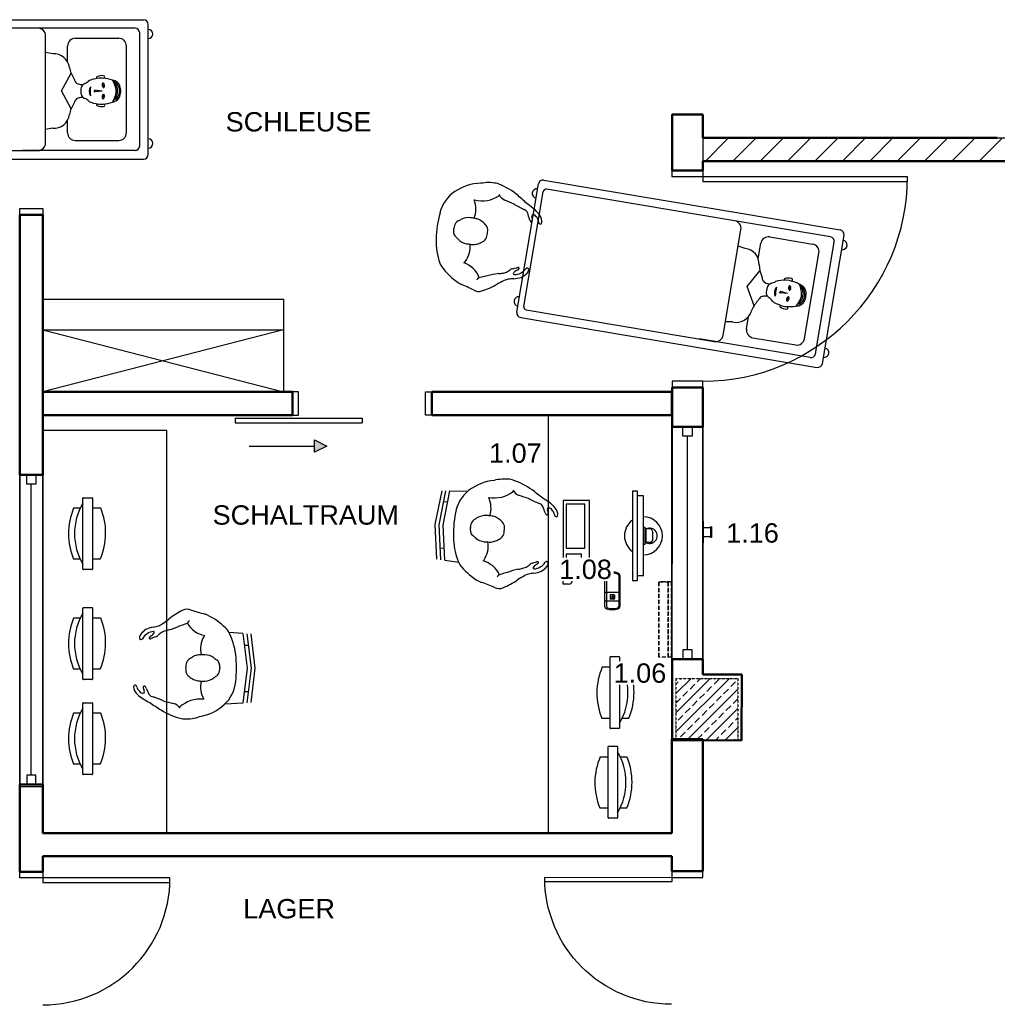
# Model space of a CAD drawing. Header units: centimetres. Extents: x 668 to 2370, y 1361 to 3010.
# Tile 3 of 5: x 1134 to 1765, y 1809 to 2445. Entities that reach past the tile are written whole.
import ezdxf

# ---------------------------------------------------------------- set-up
doc = ezdxf.new("R2010")
doc.units = ezdxf.units.CM
doc.header["$LTSCALE"] = 0.4
for name, pattern in [('DASHED2', [9.525, 6.35, -3.175]), ('GETRENNT', [1.25, 0.5, -0.25, 0, -0.25, 0, -0.25]), ('HIDDEN', [9.525, 6.35, -3.175])]:
    doc.linetypes.add(name, pattern=pattern)
doc.layers.add('-INFO-', color=8, linetype='Continuous', plot=False)
for name, color, linetype, lineweight in [('A_Doors', 8, 'Continuous', 25), ('A_Walls', 7, 'Continuous', 50), ('A_Windows', 8, 'Continuous', 25)]:
    doc.layers.add(name, color=color, linetype=linetype, lineweight=lineweight)
for name, color, linetype in [('L00_WALLS', 10, 'Continuous'), ('L10_FLOOR_MOUNTED', 6, 'Continuous'), ('L12_WALL_MOUNTED', 30, 'Continuous'), ('L13_ADD_EQUIPMENT', 5, 'Continuous'), ('L22_WALL_CONTOUR', 30, 'HIDDEN'), ('L90_TEXT_POSITION', 7, 'Continuous'), ('L90_TEXT_PROJECT', 7, 'Continuous')]:
    doc.layers.add(name, color=color, linetype=linetype)
doc.styles.add('ARIAL', font='arial.ttf')

# ---------------------------------------------------------------- blocks, each defined once
blk = doc.blocks.new('*X209')
at = {"color": 0}
for p, q in [((1182.83, 1607.09), (1197.83, 1622.09)), ((1200.51, 1607.09), (1215.51, 1622.09)), ((1218.18, 1607.09), (1233.18, 1622.09)), ((1235.86, 1607.09), (1250.86, 1622.09)), ((1253.54, 1607.09), (1268.54, 1622.09)), ((1271.22, 1607.09), (1286.22, 1622.09)), ((1288.89, 1607.09), (1303.89, 1622.09)), ((1306.57, 1607.09), (1321.57, 1622.09)), ((1324.25, 1607.09), (1339.25, 1622.09)), ((1341.93, 1607.09), (1356.93, 1622.09)), ((1359.61, 1607.09), (1374.61, 1622.09)), ((1377.28, 1607.09), (1392.28, 1622.09)), ((1394.96, 1607.09), (1409.96, 1622.09)), ((1412.64, 1607.09), (1427.64, 1622.09)), ((1430.32, 1607.09), (1445.32, 1622.09)), ((1447.99, 1607.09), (1462.99, 1622.09)), ((1465.67, 1607.09), (1480.67, 1622.09)), ((1483.35, 1607.09), (1498.35, 1622.09)), ((1501.03, 1607.09), (1516.03, 1622.09)), ((1518.7, 1607.09), (1533.7, 1622.09)), ((1536.38, 1607.09), (1551.38, 1622.09)), ((1554.06, 1607.09), (1569.06, 1622.09)), ((1571.74, 1607.09), (1586.74, 1622.09)), ((1589.42, 1607.09), (1604.42, 1622.09)), ((1607.09, 1607.09), (1622.09, 1622.09)), ((1624.77, 1607.09), (1639.77, 1622.09)), ((1642.45, 1607.09), (1657.45, 1622.09)), ((1660.13, 1607.09), (1675.13, 1622.09)), ((1677.8, 1607.09), (1692.8, 1622.09)), ((1695.48, 1607.09), (1710.48, 1622.09)), ((1713.16, 1607.09), (1728.16, 1622.09)), ((1730.84, 1607.09), (1745.84, 1622.09)), ((1748.51, 1607.09), (1763.51, 1622.09)), ((1766.19, 1607.09), (1778.74, 1619.64))]:
    blk.add_line(p, q, dxfattribs=at)
blk = doc.blocks.new('*X207')
at = {"color": 0}
for p, q in [((6515.2, 2419.29), (6549.79, 2453.87)), ((6515.2, 2431.66), (6537.41, 2453.87)), ((6515.2, 2444.04), (6525.04, 2453.87)), ((6515.2, 2450.22), (6516.65, 2451.67)), ((6518.2, 2453.22), (6518.85, 2453.87)), ((6524.39, 2447.03), (6527.48, 2450.12)), ((6529.03, 2451.67), (6531.23, 2453.87)), ((6535.21, 2445.48), (6538.31, 2448.58)), ((6539.85, 2450.12), (6542.95, 2453.22)), ((6550.68, 2448.58), (6553.78, 2451.67)), ((6519.75, 2442.39), (6522.84, 2445.48)), ((6522.16, 2413.87), (6555.2, 2446.91)), ((6530.57, 2440.84), (6533.67, 2443.94)), ((6541.4, 2439.3), (6544.49, 2442.39)), ((6546.04, 2443.94), (6549.13, 2447.03)), ((6515.2, 2437.85), (6518.2, 2440.84)), ((6525.93, 2436.2), (6529.03, 2439.3)), ((6536.76, 2434.66), (6539.85, 2437.75)), ((6547.59, 2433.11), (6550.68, 2436.2)), ((6552.23, 2437.75), (6555.2, 2440.73)), ((6516.65, 2426.92), (6519.75, 2430.02)), ((6521.29, 2431.56), (6524.39, 2434.66)), ((6532.12, 2430.02), (6535.21, 2433.11)), ((6534.54, 2413.87), (6555.2, 2434.54)), ((6542.95, 2428.47), (6546.04, 2431.56)), ((6522.84, 2420.74), (6525.93, 2423.83)), ((6527.48, 2425.38), (6530.57, 2428.47)), ((6538.31, 2423.83), (6541.4, 2426.92)), ((6549.13, 2422.28), (6552.23, 2425.38)), ((6553.78, 2426.92), (6555.2, 2428.35)), ((6518.2, 2416.1), (6521.29, 2419.19)), ((6529.03, 2414.55), (6532.12, 2417.64)), ((6533.67, 2419.19), (6536.76, 2422.28)), ((6544.49, 2417.64), (6547.59, 2420.74)), ((6546.91, 2413.87), (6555.2, 2422.16)), ((6515.98, 2413.87), (6516.65, 2414.55)), ((6540.72, 2413.87), (6542.95, 2416.1)), ((6553.1, 2413.87), (6553.78, 2414.55))]:
    blk.add_line(p, q, dxfattribs=at)
blk = doc.blocks.new('IMW1013438C-250626073612-0117')
at = {"layer": 'L12_WALL_MOUNTED'}
for points in [[(0, 0), (14, 0), (14, -0.18), (0, -0.18)], [(4.02, -0.18), (9.97, -0.18), (9.97, -5.08), (4.02, -5.08)]]:
    blk.add_lwpolyline(points, close=True, dxfattribs=at)
blk.add_lwpolyline([(3.71, -5.08), (10.29, -5.08, -1), (10.29, -5.49), (3.71, -5.49, -1), (3.71, -5.08, -1.387426)], format="xyb", dxfattribs=at)
at = {"layer": 'L90_TEXT_POSITION', "style": 'ARIAL', "flags": 1}
for tag, p in [('POSITION-1', (-0.01, -15.01)), ('INDEX-1', (-0.01, -22.01))]:
    blk.add_attdef(tag, p, '', height=5, dxfattribs=at)
blk = doc.blocks.new('EH414KHC-110929093546-0015')
at = {"layer": 'L13_ADD_EQUIPMENT'}
for p, q in [((197, 45), (3, 45)), ((0, 42), (0, -42)), ((8.5, 39.5), (81.21, 39.5)), ((194.24, 39.5), (71.21, 39.5)), ((200, 42), (200, -42)), ((5.5, 36.5), (5.5, -36.5)), ((47.04, 33), (19.04, 33)), ((66.21, 34.5), (66.21, -34.5)), ((196.24, 37.5), (196.24, -37.5)), ((14.04, 28), (14.04, -28)), ((52.04, 28), (52.04, 19.85)), ((61.66, 25.11), (66.21, 25.85)), ((20.71, 6.74), (19.39, 4.66)), ((21.65, 7.04), (20.45, 4.6)), ((49.75, 12.54), (56.06, 1.02)), ((17.73, 1.51), (17.73, 0.75)), ((18.59, 2.5), (18.55, -0.3)), ((19.39, 4.66), (18.59, 2.5)), ((20.45, 4.6), (19.73, 2.52)), ((19.73, 2.52), (19.81, -0.3)), ((20.59, 1.51), (20.59, 0.75)), ((29.68, 1.08), (34.46, 1.56)), ((29.68, 1.08), (34.46, 0.6)), ((34.67, 1.42), (34.76, 1.14)), ((34.67, 0.74), (34.76, 1.02)), ((43.44, 0.75), (43.44, 1.51)), ((56.06, 1.02), (49.75, -10.43)), ((18.55, -0.3), (19.35, -2.5)), ((19.35, -2.5), (21.11, -4.98)), ((19.81, -0.3), (20.39, -2.38)), ((20.39, -2.38), (22.05, -5.26)), ((52.04, -17.74), (52.04, -28)), ((61.51, -23.01), (66.21, -23.71)), ((47.04, -33), (19.04, -33)), ((8.5, -39.5), (71.21, -39.5)), ((71.21, -39.5), (194.24, -39.5)), ((197, -45), (3, -45))]:
    blk.add_line(p, q, dxfattribs=at)
for points in [[(28.75, 3.17, 0.172878), (29, 3.22, 0.104528), (29.33, 3.5, 0.065681), (29.55, 3.9, 0.051824), (29.71, 4.46, 0.051824), (29.75, 5.04, 0.065681), (29.68, 5.5, 0.104528), (29.47, 5.87, 0.172878), (29.24, 6, 0.172878), (28.98, 5.96, 0.104528), (28.66, 5.68, 0.065681), (28.44, 5.27, 0.051824), (28.28, 4.71, 0.051824), (28.24, 4.13, 0.065681), (28.31, 3.68, 0.104528), (28.52, 3.3, 0.172878)], [(29.22, -4.1, 0.172868), (29.45, -3.97, 0.104529), (29.66, -3.6, 0.065685), (29.73, -3.14, 0.051828), (29.69, -2.56, 0.051828), (29.53, -2, 0.065685), (29.3, -1.6, 0.104529), (28.98, -1.31, 0.172868), (28.72, -1.27, 0.172868), (28.5, -1.4, 0.104529), (28.29, -1.77, 0.065685), (28.21, -2.23, 0.051828), (28.26, -2.81, 0.051828), (28.42, -3.37, 0.065685), (28.64, -3.77, 0.104529), (28.96, -4.06, 0.172868)]]:
    blk.add_lwpolyline(points, format="xyb", close=True, dxfattribs=at)
for centre, radius in [((28.99, 4.59), 0.322), ((28.97, -2.68), 0.306)]:
    blk.add_circle(centre, radius, dxfattribs=at)
for centre, radius, start, end in [((3, 42), 3, 90, 180), ((197, 42), 3, 0, 90), ((8.5, 36.5), 3, 90, 180), ((71.21, 34.5), 5, 90, 180), ((194.24, 37.5), 2, 0, 90), ((0, 34.91), 3, 90, 270), ((19.04, 28), 5, 90, 180), ((47.04, 28), 5, 0, 90), ((200, 34.91), 3, 270, 90), ((60.91, 15.04), 10.1, 85.74472, 173.27466), ((29.08, 20.94), 22.31, 327.99315, 347.80304), ((23.13, 3.01), 5, 111.2402, 149.65232), ((38.37, -1.07), 17.97, 148.68795, 171.74796), ((32.15, -20.22), 29.92, 107.77971, 111.2402), ((32.15, -20.22), 29.93, 95.37097, 107.74654), ((28.74, 10.3), 0.801, 88.816, 265.1106), ((29.59, 2.84), 8.3, 65.30073, 95.79251), ((29.82, 4.6), 5, 86.8694, 95.37097), ((28.54, -18.72), 28.36, 72.62969, 86.8694), ((32.85, 9.93), 0.5, 19.69786, 65.30073), ((32.64, 9.86), 0.727, 306.38611, 19.69786), ((35.82, 4.52), 4, 48.09325, 72.62969), ((44.91, 14.66), 9.62, 228.09325, 246.04936), ((44.43, 8.49), 3, 284.74115, 334.95849), ((-21.26, 39.18), 75.5, 334.95849, 336.53405), ((25.6, 1.56), 7.87, 149.65232, 180.35228), ((25.6, 0.7), 7.87, 179.64717, 210.62285), ((38.37, 3.32), 17.97, 188.25204, 211.31205), ((34.48, 1.36), 0.2, 17.832, 95.73844), ((34.48, 0.8), 0.2, 264.26156, 342.168), ((34.57, 1.08), 0.2, 342.168, 17.832), ((32.92, 1.14), 5.24, 327.47573, 34.48247), ((20.35, 0.92), 17.19, 351.28884, 10.66996), ((39.38, 2.21), 4, 14.03875, 66.04936), ((41.05, 21.33), 16.27, 273.91918, 284.74115), ((37.31, 0.56), 6.14, 342.80614, 1.71435), ((37.31, 1.69), 6.14, 358.28578, 14.03875), ((23.13, -0.76), 5, 210.62285, 248.78464), ((32.15, 22.48), 29.93, 248.78464, 252.24806), ((32.15, 22.48), 29.92, 252.22033, 264.76003), ((28.54, 20.98), 28.36, 273.27192, 287.8042), ((35.99, -2.21), 4, 287.8042, 310.91989), ((44.91, -12.5), 9.62, 114.09607, 130.91989), ((39.35, -0.07), 4, 294.09607, 342.80614), ((41.05, -19.21), 16.27, 75.2593, 86.2824), ((44.43, -6.38), 3, 25.04155, 75.2593), ((-21.26, -37.06), 75.5, 23.46585, 25.04155), ((28.74, -8.04), 0.801, 94.8894, 271.184), ((29.59, -0.58), 8.3, 264.20749, 294.69927), ((29.88, -2.34), 5, 264.76003, 273.27192), ((32.85, -7.67), 0.5, 294.69927, 340.30214), ((32.64, -7.59), 0.727, 340.30214, 52.62057), ((29.08, -18.82), 22.31, 12.19676, 32.00665), ((60.91, -12.93), 10.1, 186.72746, 273.40128), ((19.04, -28), 5, 180, 270), ((47.04, -28), 5, 270, 0), ((0, -35.75), 3, 90, 270), ((8.5, -36.5), 3, 180, 270), ((71.21, -34.5), 5, 180, 270), ((194.24, -37.5), 2, 270, 0), ((200, -35.75), 3, 270, 90), ((3, -42), 3, 180, 270), ((197, -42), 3, 270, 0)]:
    blk.add_arc(centre, radius, start, end, dxfattribs=at)
blk = doc.blocks.new('EH414KHC-110929093546-0002')
at = {"layer": 'L13_ADD_EQUIPMENT'}
blk.add_line((-1.22, 10.64), (-1.66, 10.64), dxfattribs=at)
for centre, radius, start, end in [((7.71, 41.26), 34.7, 139.45474, 155.23238), ((-12.89, 58.58), 7.79, 103.40429, 137.75202), ((-12.89, 59.75), 4.46, 101.52537, 132.45898), ((-13.86, 64.43), 1.92, 67.71196, 115.87964), ((-13.86, 65.56), 1.45, 273.18318, 321.0394), ((-13.51, 65.28), 1, 321.0394, 67.71196), ((65.63, -125.26), 200.09, 113.58086, 114.82409), ((-16.85, 60.24), 1, 159.99239, 301.73354), ((-12.94, 58.82), 5.16, 125.04411, 159.99239), ((-14.13, 55.85), 4.16, 82.96629, 121.73354), ((-15.71, 60.79), 2.96, 295.73222, 328.94071), ((-13.66, 59.45), 0.53, 338.83038, 85.3286), ((19.34, 61.36), 2.46, 174.40642, 181.28852), ((17.88, 61.32), 1, 181.28852, 241.61793), ((17.89, 61.5), 1, 90.26492, 174.40642), ((13.03, 52.35), 9.2, 7.18717, 61.61793), ((17.9, 58.67), 3.83, 50.35039, 90.26492), ((12.72, 51.56), 12.62, 33.04073, 52.85875), ((-0.45, 47.43), 26.18, 13.89385, 24.86147), ((560.45, -335.11), 702.96, 146.21444, 146.92156), ((-228.25, 129.56), 221.46, 338.05422, 339.96087), ((-16.53, 53.12), 3.72, 119.92029, 171.3089), ((17.85, 55.64), 0.5, 79.12015, 182.83563), ((19.15, 55.71), 1.81, 182.83563, 208.0549), ((-16.75, 40.61), 37.15, 17.92338, 22.5597), ((17.66, 54.66), 1.5, 25.23983, 79.12015), ((22.8, 53.88), 4.59, 203.6614, 231.73054), ((25.52, 59.23), 7.6, 211.15602, 233.28507), ((21.48, 53.62), 0.694, 224.26954, 349.66837), ((48.07, 57.34), 23.4, 188.89637, 197.84155), ((7.88, 25.57), 43.1, 147.76804, 166.95579), ((189.35, -8.87), 219.37, 165.2977, 166.97646), ((-5.88, 29.41), 33.22, 36.28629, 38.92675), ((12.83, 43.15), 10, 18.51037, 36.28629), ((-7.15, 36.46), 31.08, 13.0595, 18.51037), ((35.32, 53.23), 10, 197.84155, 213.51654), ((64.24, 72.39), 44.68, 213.51654, 220.13952), ((-32.39, 43.01), 8.38, 305.38537, 342.99979), ((60.42, 53.34), 38.58, 194.80853, 205.71752), ((-11.08, 11.51), 52.18, 26.09097, 37.9206), ((-8.11, 32.36), 26.27, 177.59594, 199.33908), ((-24.37, 33.04), 10, 166.95579, 177.59594), ((-41.53, 23.14), 19.95, 353.77503, 42.78894), ((-2.88, 27.58), 5, 92.86263, 136.74487), ((0.35, -37.1), 69.77, 91.4546, 92.86263), ((-3.19, -37.1), 69.73, 87.15168, 88.54489), ((0.03, 27.54), 5, 43.10802, 87.15168), ((48.95, 43.71), 24.35, 196.96257, 205.97153), ((30.53, 33.45), 3.49, 186.70737, 249.43086), ((30.36, 31.63), 6.11, 335.80848, 27.62847), ((0.24, 22.83), 10.23, 147.9549, 165.29385), ((1.75, 23.22), 11.37, 136.74487, 153.67878), ((-4.59, 23.22), 11.33, 26.31846, 43.10802), ((-3.08, 22.83), 10.19, 14.72508, 32.06404), ((35.69, 17.12), 16.59, 119.28306, 168.72669), ((261.08, -41.5), 235.96, 162.58496, 164.80533), ((-1.31, 29.18), 32.07, 189.91204, 222.003), ((-13.63, 6.36), 16.7, 77.15071, 118.89157), ((76.53, 21.68), 86.46, 179.36379, 180.92469), ((6.13, 22.54), 16.05, 169.65443, 179.66061), ((0.08, 20.45), 10, 180.92469, 217.09489), ((-2.96, 20.45), 10, 322.90494, 359.07555), ((-8.97, 22.54), 16.01, 0.34023, 10.34641), ((-79.41, 21.68), 86.46, 359.07555, 0.63621), ((10.73, 6.8), 16.26, 60.8154, 103.11706), ((16.46, 17.62), 4.03, 42.82631, 56.98203), ((23.72, 22.97), 10, 333.76814, 344.80533), ((-70.94, -33.26), 79.04, 35.62987, 37.09489), ((-2.63, 15.7), 5, 215.62987, 260.9252), ((68.06, -33.26), 79.04, 142.90494, 144.66181), ((-7.77, 38.48), 45.1, 315.4831, 333.76814), ((-8.11, 23.46), 23.2, 222.7473, 264.9196), ((-1.85, 20.61), 9.97, 260.9252, 271.06952), ((-1.03, 20.61), 9.97, 268.92824, 284.13278), ((0.26, 14.9), 4.12, 286.0708, 323.69382), ((17.26, 13.87), 10, 298.49133, 315.4831), ((-1.5, 69.53), 69.71, 262.8637, 277.13633), ((2.32, 41.4), 41.32, 276.72336, 298.49133)]:
    blk.add_arc(centre, radius, start, end, dxfattribs=at)
blk = doc.blocks.new('EH414KHC-110929093546-0016')
blk.add_blockref('EH414KHC-110929093546-0015', (0, 0))
at = {"rotation": 91.05176531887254}
blk.add_blockref('EH414KHC-110929093546-0002', (259.75, -2.93), dxfattribs=at)
blk = doc.blocks.new('EH414KHC-110929093546-0005')
at = {"layer": 'L13_ADD_EQUIPMENT'}
for p, q in [((-22.45, 7.77), (-23.16, 19.29)), ((0.45, 22.71), (0.01, 22.71)), ((22.51, 7.79), (23.07, 16.86)), ((0.04, 5.04), (-22.45, 7.77)), ((-15, 6.87), (-15, 4.35)), ((22.51, 7.79), (0.04, 5.04)), ((15, 6.87), (15, 4.35)), ((0.04, 2.52), (-22.29, 5.23)), ((0, 0), (-22.14, 2.7)), ((22.19, 2.71), (0, 0)), ((22.35, 5.25), (0.04, 2.52))]:
    blk.add_line(p, q, dxfattribs=at)
for centre, radius, start, end in [((-11.23, 70.65), 7.79, 103.40429, 137.75202), ((-12.19, 76.5), 1.92, 67.71196, 115.87964), ((-12.19, 77.63), 1.45, 273.18318, 321.0394), ((-11.84, 77.35), 1, 321.0394, 67.71196), ((9.38, 53.33), 34.7, 139.45474, 155.23238), ((67.29, -113.2), 200.09, 113.58086, 114.82409), ((-15.18, 72.31), 1, 159.99239, 301.73354), ((-11.27, 70.88), 5.16, 125.04411, 159.99239), ((-12.46, 67.92), 4.16, 82.96629, 121.73354), ((-11.22, 71.82), 4.46, 101.52537, 132.45898), ((-14.04, 72.86), 2.96, 295.73222, 328.94071), ((-12, 71.52), 0.53, 338.83038, 85.3286), ((21.01, 73.43), 2.46, 174.40642, 181.28852), ((19.55, 73.39), 1, 181.28852, 241.61793), ((19.55, 73.57), 1, 90.26492, 174.40642), ((14.7, 64.42), 9.2, 7.18717, 61.61793), ((19.57, 70.74), 3.83, 50.35039, 90.26492), ((14.39, 63.63), 12.62, 33.04073, 52.85875), ((1.22, 59.5), 26.18, 13.89385, 24.86147), ((562.11, -323.04), 702.96, 146.21444, 146.92156), ((-226.58, 141.63), 221.46, 338.05422, 339.96087), ((-14.86, 65.19), 3.72, 119.92029, 171.3089), ((19.52, 67.71), 0.5, 79.12015, 182.83563), ((20.82, 67.78), 1.81, 182.83563, 208.0549), ((-15.08, 52.67), 37.15, 17.92338, 22.5597), ((19.33, 66.73), 1.5, 25.23983, 79.12015), ((24.47, 65.95), 4.59, 203.6614, 231.73054), ((27.19, 71.3), 7.6, 211.15602, 233.28507), ((23.14, 65.69), 0.694, 224.26954, 349.66837), ((49.74, 69.41), 23.4, 188.89637, 197.84155), ((9.55, 37.64), 43.1, 147.76804, 166.95579), ((191.01, 3.19), 219.37, 165.2977, 166.97646), ((-4.21, 41.48), 33.22, 36.28629, 38.92675), ((14.5, 55.22), 10, 18.51037, 36.28629), ((-5.48, 48.53), 31.08, 13.0595, 18.51037), ((36.99, 65.3), 10, 197.84155, 213.51654), ((65.91, 84.45), 44.68, 213.51654, 220.13952), ((-30.72, 55.08), 8.38, 305.38537, 342.99979), ((62.08, 65.41), 38.58, 194.80853, 205.71752), ((-9.42, 23.58), 52.18, 26.09097, 37.9206), ((-6.44, 44.43), 26.27, 177.59594, 199.33908), ((-22.7, 45.11), 10, 166.95579, 177.59594), ((-39.86, 35.21), 19.95, 353.77503, 42.78894), ((-1.22, 39.65), 5, 92.86263, 136.74487), ((2.02, -25.03), 69.77, 91.4546, 92.86263), ((-1.52, -25.03), 69.73, 87.15168, 88.54489), ((1.69, 39.61), 5, 43.10802, 87.15168), ((50.62, 55.77), 24.35, 196.96257, 205.97153), ((32.19, 45.52), 3.49, 186.70737, 249.43086), ((32.03, 43.69), 6.11, 335.80848, 27.62847), ((1.91, 34.9), 10.23, 147.9549, 165.29385), ((3.42, 35.29), 11.37, 136.74487, 153.67878), ((-2.93, 35.29), 11.33, 26.31846, 43.10802), ((-1.41, 34.9), 10.19, 14.72508, 32.06404), ((37.36, 29.19), 16.59, 119.28306, 168.72669), ((262.75, -29.43), 235.96, 162.58496, 164.80533), ((0.36, 41.25), 32.07, 189.91204, 222.003), ((-11.96, 18.43), 16.7, 77.15071, 118.89157), ((78.2, 33.75), 86.46, 179.36379, 180.92469), ((7.8, 34.61), 16.05, 169.65443, 179.66061), ((1.75, 32.51), 10, 180.92469, 217.09489), ((-1.3, 32.51), 10, 322.90494, 359.07555), ((-7.3, 34.61), 16.01, 0.34023, 10.34641), ((-77.74, 33.75), 86.46, 359.07555, 0.63621), ((12.4, 18.87), 16.26, 60.8154, 103.11706), ((18.13, 29.69), 4.03, 42.82631, 56.98203), ((25.39, 35.03), 10, 333.76814, 344.80533), ((-69.27, -21.19), 79.04, 35.62987, 37.09489), ((69.72, -21.19), 79.04, 142.90494, 144.66181), ((-6.1, 50.55), 45.1, 315.4831, 333.76814), ((-6.44, 35.53), 23.2, 222.7473, 264.9196), ((-0.96, 27.77), 5, 215.62987, 260.9252), ((-0.18, 32.67), 9.97, 260.9252, 271.06952), ((0.63, 32.67), 9.97, 268.92824, 284.13278), ((1.93, 26.97), 4.12, 286.0708, 323.69382), ((3.99, 53.47), 41.32, 276.72336, 298.49133), ((18.93, 25.94), 10, 298.49133, 315.4831), ((0.17, 81.6), 69.71, 262.8637, 277.13633)]:
    blk.add_arc(centre, radius, start, end, dxfattribs=at)
blk = doc.blocks.new('*U210')
at = {"layer": 'L10_FLOOR_MOUNTED'}
for p, q in [((-9.86, 9.9), (9.86, 9.9)), ((-9.86, 9.2), (9.86, 9.2)), ((1.13, 9.9), (1.13, 0)), ((6.57, 9.9), (6.58, 0)), ((-10.01, 1.19), (10.01, 1.19)), ((-9.86, 0), (9.86, 0)), ((2.44, 6.06), (2.44, 3.84)), ((2.6, 6.05), (2.6, 3.85)), ((2.74, 6.36), (4.96, 6.36)), ((2.74, 3.54), (4.96, 3.54)), ((4.95, 6.2), (2.75, 6.2)), ((2.75, 3.7), (4.95, 3.7)), ((3.67, 5.36), (3.67, 5.27)), ((4.04, 5.36), (4.04, 5.27)), ((5.1, 6.05), (5.1, 3.85)), ((5.26, 6.06), (5.26, 3.84)), ((11.13, 1.09), (11.13, 1.09))]:
    blk.add_line(p, q, dxfattribs=at)
blk.add_lwpolyline([(3.81, 4.95), (3.9, 4.95), (3.9, 5.48), (3.81, 5.48)], close=True, dxfattribs=at)
for centre, radius, start, end in [((-0.96, 4.94), 11.21, 160.54538, 199.36527), ((-9.91, 8.21), 1.69, 88.22415, 164.0252), ((-0.42, 4.95), 11.01, 161.15015, 195.84377), ((-9.86, 8.17), 1.04, 89.98755, 161.08913), ((9.91, 8.21), 1.69, 15.9748, 91.77585), ((9.86, 8.17), 1.04, 18.91087, 90.01245), ((0.42, 4.95), 11.01, 344.15623, 18.84985), ((0.96, 4.94), 11.21, 340.63473, 19.45462), ((-9.9, 1.7), 1.7, 196.31632, 271.62302), ((-10.01, 2.23), 1.04, 195.88786, 270.02119), ((2.74, 6.06), 0.3, 90.00003, 179.99996), ((2.74, 3.84), 0.3, 180.00004, 269.99997), ((2.75, 6.05), 0.15, 90, 180), ((2.75, 3.85), 0.15, 180, 270), ((3.85, 4.95), 0.447, 113.7051, 66.05301), ((3.85, 4.95), 0.366, 119.4408, 60.24808), ((4.95, 6.05), 0.15, 360, 90), ((4.95, 3.85), 0.15, 270, 360), ((4.96, 6.06), 0.3, 0.00004, 90.00006), ((4.96, 3.84), 0.3, 269.99994, 0.00006), ((9.9, 1.7), 1.7, 268.37698, 343.68368), ((10.01, 2.23), 1.04, 269.97881, 344.11214)]:
    blk.add_arc(centre, radius, start, end, dxfattribs=at)
at = {"layer": 'L90_TEXT_POSITION', "style": 'ARIAL', "flags": 1}
for tag, p in [('POSITION-1', (-8.4, 27.15)), ('INDEX-1', (-8.4, 20.15))]:
    blk.add_attdef(tag, p, '', height=5, dxfattribs=at)
blk = doc.blocks.new('IMW1013438C-251105084217-0149')
at = {"layer": 'L12_WALL_MOUNTED', "linetype": 'DASHED2'}
for p, q in [((0, -0.12), (0, 0)), ((0.5, 0), (0, 0)), ((0.5, 0), (2.2, 0)), ((50.96, 0), (52.66, 0)), ((53.16, 0), (52.66, 0)), ((53.16, 0), (53.16, -0.12)), ((0.5, -0.12), (0, -0.12)), ((0.5, -0.12), (2.23, -0.12)), ((2.24, -0.25), (2.24, -0.55)), ((2.24, -0.25), (2.36, -0.25)), ((2.24, -8.19), (2.24, -0.25)), ((2.24, -0.25), (2.36, -0.25)), ((2.24, -0.55), (2.24, -8.15)), ((50.93, -2.55), (2.24, -2.55)), ((2.36, -0.28), (2.36, -0.25)), ((2.36, -0.25), (2.36, -0.28)), ((50.81, -0.28), (2.36, -0.28)), ((4.92, -2.55), (4.92, -2.55)), ((5.04, -2.55), (5.04, -2.55)), ((50.81, -0.25), (50.81, -0.28)), ((50.81, -0.25), (50.93, -0.25)), ((50.93, -0.12), (52.66, -0.12)), ((50.93, -0.25), (50.93, -8.19)), ((53.16, -0.12), (52.66, -0.12)), ((2.44, -8.39), (50.73, -8.39))]:
    blk.add_line(p, q, dxfattribs=at)
for centre, radius, start, end in [((2.2, -0.3), 0.3, 3.87338, 90), ((2.2, -0.3), 0.3, 3.87338, 90), ((50.96, -0.3), 0.3, 90, 176.12675), ((2.23, -0.27), 0.15, 356.47631, 89.92344), ((2.23, -0.27), 0.15, 356.47631, 89.92344), ((50.93, -0.27), 0.15, 90, 180), ((2.44, -8.19), 0.2, 180, 270), ((50.73, -8.19), 0.2, 270, 0)]:
    blk.add_arc(centre, radius, start, end, dxfattribs=at)
at = {"layer": 'L22_WALL_CONTOUR'}
for p, q in [((0, -0.12), (0, 0)), ((0.5, 0), (0, 0)), ((0.5, 0), (2.2, 0)), ((53.16, 0), (50.96, 0)), ((53.16, 0), (52.66, 0)), ((53.16, 0), (53.16, -0.12)), ((0.5, -0.12), (0, -0.12)), ((0.5, -0.12), (2.23, -0.12)), ((2.24, -0.25), (2.24, -0.55)), ((2.24, -0.25), (2.36, -0.25)), ((2.24, -8.19), (2.24, -0.25)), ((2.24, -0.25), (2.36, -0.25)), ((2.24, -2.55), (50.93, -2.55)), ((2.36, -0.25), (2.36, -0.28)), ((50.81, -0.28), (2.36, -0.28)), ((4.92, -2.55), (5.04, -2.55)), ((4.92, -2.55), (4.92, -2.55)), ((5.04, -2.55), (5.04, -2.55)), ((50.81, -0.28), (50.81, -0.25)), ((50.81, -0.25), (50.81, -0.25)), ((50.81, -0.25), (50.93, -0.25)), ((53.16, -0.12), (50.93, -0.12)), ((50.93, -0.25), (50.93, -8.19)), ((53.16, -0.12), (52.66, -0.12)), ((50.73, -8.39), (2.44, -8.39))]:
    blk.add_line(p, q, dxfattribs=at)
for centre, radius, start, end in [((2.2, -0.3), 0.3, 3.87338, 90), ((50.96, -0.3), 0.3, 89.99997, 176.12676), ((2.23, -0.27), 0.15, 356.47631, 89.92344), ((50.93, -0.27), 0.15, 90.07649, 183.52392), ((2.44, -8.19), 0.2, 180, 270), ((50.73, -8.19), 0.2, 270, 0)]:
    blk.add_arc(centre, radius, start, end, dxfattribs=at)
at = {"layer": 'L90_TEXT_POSITION', "style": 'ARIAL', "flags": 1}
for tag, p in [('POSITION-1', (8.48, -18.88)), ('INDEX-1', (8.48, -25.88))]:
    blk.add_attdef(tag, p, '', height=5, dxfattribs=at)
blk = doc.blocks.new('IMW1013438C-251105084217-0147')
at = {"layer": 'L10_FLOOR_MOUNTED', "linetype": 'Continuous'}
for p, q in [((46, 17), (0, 17)), ((0, 17), (0, 0)), ((30.74, 14.1), (2.26, 14.1)), ((2.26, 14.1), (2.26, 2.05)), ((30.74, 2.05), (30.74, 14.1)), ((46, 0), (46, 17)), ((43.02, 11.81), (34.58, 11.81)), ((34.58, 11.81), (34.58, 2.05)), ((43.02, 2.05), (43.02, 11.81)), ((0, 0), (46, 0)), ((2.26, 2.05), (30.74, 2.05)), ((34.58, 2.05), (43.02, 2.05)), ((49, 0), (49, 3.5)), ((54, 0), (49, 0)), ((54, 3.5), (54, 0))]:
    blk.add_line(p, q, dxfattribs=at)
blk.add_arc((51.5, 3.5), 2.5, 0, 180, dxfattribs=at)
blk = doc.blocks.new('IMW1013438C-251105084217-0148')
blk.add_blockref('IMW1013438C-251105084217-0147', (0, 0))
blk = doc.blocks.new('IMW1013438C-251105084217-0146')
at = {"layer": 'L10_FLOOR_MOUNTED'}
for p, q in [((-4.47, 1.11), (-2.81, 1.97)), ((-4.47, 1.11), (-4.47, -2.96)), ((-2.81, 1.97), (2.9, 1.97)), ((2.9, 1.97), (4.45, 1.05)), ((4.45, 1.05), (4.45, -2.96)), ((25.95, -3.98), (-25.89, -3.98)), ((-25.89, -3.98), (-25.89, -7.76)), ((-5.7, -4), (-5.52, -2.96)), ((-5.52, -2.96), (5.67, -2.96)), ((4.45, -2.19), (-4.47, -2.19)), ((5.67, -2.96), (5.8, -4)), ((25.95, -3.98), (25.95, -7.76)), ((-28.72, -7.76), (-28.72, -11.08)), ((28.78, -7.76), (-28.72, -7.76)), ((-28.72, -11.08), (28.78, -11.08)), ((28.78, -11.08), (28.78, -7.76))]:
    blk.add_line(p, q, dxfattribs=at)
for centre, radius, start, end in [((0.02, -3.98), 12.3, 0.02717, 179.97283), ((0, 0), 4.96, 323.38476, 216.62019), ((0.03, -3.43), 12.75, 216.84978, 323.15022)]:
    blk.add_arc(centre, radius, start, end, dxfattribs=at)
blk = doc.blocks.new('*U175')
for name, p in [('IMW1013438C-251105084217-0146', (22.7, 55.81)), ('IMW1013438C-251105084217-0148', (0, 0))]:
    blk.add_blockref(name, p)
at = {"layer": 'L90_TEXT_POSITION', "style": 'ARIAL', "flags": 1}
for tag, p in [('POSITION-1', (4.82, 32.78)), ('INDEX-1', (4.82, 25.78))]:
    blk.add_attdef(tag, p, '', height=5, dxfattribs=at)
blk = doc.blocks.new('EH414KHC-110929093351-0028')
at = {"layer": 'L13_ADD_EQUIPMENT', "linetype": 'Continuous'}
for p, q in [((-16.5, -7.6), (-16.5, -3.33)), ((16.5, -7.6), (16.5, -3.33)), ((-23.19, -15.2), (-23.19, -9.6)), ((-22.89, -9.3), (22.91, -9.3)), ((23.21, -9.6), (23.21, -15.2)), ((22.91, -15.5), (-22.89, -15.5)), ((-16.5, -20.52), (-16.5, -15.5)), ((16.5, -20.81), (16.5, -15.5))]:
    blk.add_line(p, q, dxfattribs=at)
for centre, radius, start, end in [((0, -42.5), 38.6, 59.32822, 120.67178), ((0, -42.5), 42.5, 67.15526, 112.84474), ((-22.89, -9.6), 0.3, 90, 180), ((22.91, -9.6), 0.3, 0, 90), ((-22.89, -15.2), 0.3, 180, 270), ((22.91, -15.2), 0.3, 270, 360), ((0.35, 18.5), 42.5, 246.63738, 292.32882)]:
    blk.add_arc(centre, radius, start, end, dxfattribs=at)
blk = doc.blocks.new('Pfeil')
blk.add_hatch(color=0).paths.add_polyline_path([(8, 0), (8, 4), (0, 0), (8, -4)])
at = {"color": 0}
blk.add_lwpolyline([(50.25, 0), (8, 0), (8, -4), (0, 0), (8, 4), (8, 0)], dxfattribs=at)
blk = doc.blocks.new('Sliding 1w 2D')
at = {"color": 0}
for p, q in [((-50, 5), (50, 5)), ((-50, 2), (-50, 5)), ((-50, 2), (50, 2)), ((50, 2), (50, 5))]:
    blk.add_line(p, q, dxfattribs=at)

msp = doc.modelspace()

# ---------------------------------------------------------------- linework, layer by layer
at = {"layer": 'A_Doors', "color": 8, "linetype": 'Continuous', "lineweight": 25}
for points in [[(1555.1, 2383.73), (1555.1, 2383.68), (1575.07, 2383.68), (1575.07, 2383.73)], [(1149.07, 2323.01), (1149.07, 2319.01), (1134.07, 2319.01), (1134.07, 2323.01)]]:
    msp.add_lwpolyline(points, close=True, dxfattribs=at)
at = {"layer": 'A_Doors', "color": 244, "linetype": 'Continuous', "lineweight": 25, "true_color": 0x991b1e}
for points in [[(1555.1, 2343.47), (1555.1, 2347.47), (1575.07, 2347.47), (1575.07, 2343.47)], [(1575.07, 2343.47), (1575.07, 2340.47), (1707.07, 2340.47), (1707.07, 2343.47)], [(1555.1, 2211.47), (1555.1, 2207.47), (1575.07, 2207.47), (1575.07, 2211.47)], [(1314.07, 2204.58), (1310.07, 2204.58), (1310.07, 2189.58), (1314.07, 2189.58)], [(1396.07, 2204.58), (1400.07, 2204.58), (1400.07, 2189.58), (1396.07, 2189.58)], [(1574.93, 1891.06), (1574.93, 1895.06), (1554.91, 1895.08), (1554.91, 1891.08)], [(1134.07, 1890.7), (1134.07, 1894.7), (1149.07, 1894.7), (1149.07, 1890.7)], [(1149.07, 1890.7), (1149.07, 1887.7), (1231.07, 1887.7), (1231.07, 1890.7)], [(1554.91, 1891.08), (1554.91, 1888.08), (1472.91, 1888.17), (1472.91, 1891.17)]]:
    msp.add_lwpolyline(points, close=True, dxfattribs=at)
for centre, radius in [((1575.07, 2343.47), 132), ((1149.07, 1890.7), 82)]:
    msp.add_arc(centre, radius, 270, 0, dxfattribs=at)
at = {"layer": 'A_Doors', "color": 244, "linetype": 'Continuous', "lineweight": 25, "true_color": 0x991b1e, "extrusion": (0, 0, -1)}
msp.add_arc((-1554.91, 1891.08), 82, 270.05974, 0.05974, dxfattribs=at)
at = {"layer": 'A_Walls', "color": 7, "linetype": 'Continuous', "lineweight": 50}
for p, q in [((1575.07, 2383.68), (1555.1, 2383.68)), ((1555.1, 2347.47), (1555.1, 2383.68)), ((1575.07, 2368.68), (1575.07, 2383.68)), ((1765.06, 2368.68), (1575.07, 2368.68)), ((1575.07, 2347.47), (1575.07, 2353.68)), ((1575.07, 2353.68), (2167.57, 2353.68)), ((1555.1, 2347.47), (1575.07, 2347.47)), ((1149.07, 2319.01), (1134.07, 2319.01)), ((1134.07, 2319.01), (1134.07, 2151.03)), ((1149.07, 2151.03), (1149.07, 2319.01)), ((1575.07, 2207.47), (1555.1, 2207.47)), ((1555.1, 2207.47), (1555.1, 2182.06)), ((1575.07, 2182.06), (1575.07, 2207.47)), ((1555.1, 2182.06), (1575.07, 2182.06)), ((1134.07, 2151.03), (1149.07, 2151.03)), ((1575.07, 2032.06), (1555.1, 2032.06)), ((1555.1, 2032.06), (1555.1, 1979.56)), ((1575.07, 2022.06), (1575.07, 2032.06)), ((1600.07, 2022.04), (1575.07, 2022.06)), ((1600.03, 1979.53), (1600.07, 2022.04)), ((1555.1, 1979.56), (1600.03, 1979.53)), ((1149.07, 1951.03), (1134.07, 1951.03)), ((1134.07, 1894.7), (1134.07, 1951.03)), ((1149.07, 1919.63), (1149.07, 1951.03)), ((1149.07, 1894.7), (1149.07, 1904.65)), ((1134.07, 1894.7), (1149.07, 1894.7))]:
    msp.add_line(p, q, dxfattribs=at)
at = {"layer": 'A_Walls', "color": 244, "linetype": 'Continuous', "lineweight": 50, "true_color": 0x991b1e}
for p, q in [((1310.07, 2204.58), (1149.07, 2204.58)), ((1149.07, 2204.58), (1149.07, 2189.58)), ((1310.07, 2189.58), (1310.07, 2204.58)), ((1555.07, 2204.58), (1400.07, 2204.58)), ((1400.07, 2204.58), (1400.07, 2189.58)), ((1555.07, 2189.58), (1555.07, 2204.58)), ((1149.07, 2189.58), (1310.07, 2189.58)), ((1400.07, 2189.58), (1555.07, 2189.58)), ((1555, 1980.24), (1554.94, 1919.63)), ((1575.02, 1980.22), (1555, 1980.24)), ((1574.93, 1895.06), (1575.02, 1980.22)), ((1554.94, 1919.63), (1149.07, 1919.63)), ((1149.07, 1904.65), (1554.92, 1904.65)), ((1554.92, 1904.65), (1554.91, 1895.08)), ((1554.91, 1895.08), (1574.93, 1895.06))]:
    msp.add_line(p, q, dxfattribs=at)
at = {"layer": 'A_Windows', "color": 244, "linetype": 'Continuous', "lineweight": 25, "true_color": 0x991b1e}
for p, q in [((1555.1, 2032.06), (1555.1, 2182.06)), ((1575.07, 2032.06), (1575.07, 2182.06)), ((1565.08, 2038.06), (1565.08, 2176.06)), ((1134.07, 1951.03), (1134.07, 2151.03)), ((1149.07, 1951.03), (1149.07, 2151.03)), ((1141.57, 1957.03), (1141.57, 2145.03))]:
    msp.add_line(p, q, dxfattribs=at)
for points in [[(1562.08, 2176.06), (1562.08, 2182.06), (1568.08, 2182.06), (1568.08, 2176.06)], [(1138.57, 2145.03), (1138.57, 2151.03), (1144.57, 2151.03), (1144.57, 2145.03)], [(1562.08, 2038.06), (1562.08, 2032.06), (1568.08, 2032.06), (1568.08, 2038.06)], [(1138.57, 1957.03), (1138.57, 1951.03), (1144.57, 1951.03), (1144.57, 1957.03)]]:
    msp.add_lwpolyline(points, close=True, dxfattribs=at)
at = {"layer": 'L00_WALLS', "linetype": 'Continuous'}
for p, q in [((1555.07, 2383.68), (1555.07, 2343.68)), ((1575.07, 2383.68), (1575.07, 2368.68)), ((1575.07, 2353.68), (1575.07, 2343.68)), ((1555.24, 2207.69), (1555.07, 1979.54)), ((1575.02, 2203.67), (1575.07, 2022.04))]:
    msp.add_line(p, q, dxfattribs=at)
at = {"layer": 'L00_WALLS'}
for p, q in [((1555.07, 2383.68), (1575.07, 2383.68)), ((1575.07, 2368.68), (1575.07, 2353.68)), ((1575.07, 2368.68), (2172.57, 2368.68)), ((1575.07, 2353.68), (2172.57, 2353.68)), ((1555.07, 2343.68), (1575.07, 2343.68)), ((1134.07, 2319.01), (1149.07, 2319.01)), ((1134.07, 2319.01), (1134.07, 1949.7)), ((1149.07, 2319.01), (1149.07, 2232.04)), ((1149.07, 2212.04), (1149.07, 1979.54)), ((1149.07, 1964.54), (1149.07, 1949.7)), ((1134.07, 1949.7), (1149.07, 1949.7))]:
    msp.add_line(p, q, dxfattribs=at)
at = {"layer": 'L00_WALLS', "linetype": 'GETRENNT'}
for p, q in [((1575.07, 2022.04), (1600.07, 2022.04)), ((1600.07, 2022.04), (1600.07, 1979.54)), ((1557.57, 2019.54), (1597.57, 2019.54)), ((1557.57, 2019.54), (1557.57, 1979.54)), ((1597.57, 2019.54), (1597.57, 1979.54)), ((1557.57, 1979.54), (1597.57, 1979.54))]:
    msp.add_line(p, q, dxfattribs=at)
at = {"layer": 'L13_ADD_EQUIPMENT'}
for p, q in [((1304.3, 2244.58), (1149.07, 2204.58)), ((1149.07, 2244.58), (1304.3, 2204.58))]:
    msp.add_line(p, q, dxfattribs=at)
for points in [[(1304.3, 2204.58), (1149.07, 2204.58), (1149.07, 2264.54), (1304.3, 2264.54)], [(1304.3, 2204.58), (1149.07, 2204.58), (1149.07, 2244.58), (1304.3, 2244.58)], [(1555.07, 2189.58), (1475.07, 2189.58), (1475.07, 1919.63), (1555.07, 1919.63)], [(1229.07, 2179.58), (1149.07, 2179.58), (1149.07, 1919.63), (1229.07, 1919.63)]]:
    msp.add_lwpolyline(points, close=True, dxfattribs=at)

# ---------------------------------------------------------------- block references
for name, p, rotation in [('EH414KHC-110929093546-0016', (1217, 2399.94), 180), ('EH414KHC-110929093546-0016', (1659.17, 2264.28), 170.4579379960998), ('EH414KHC-110929093546-0005', (1402.33, 2118.89), 265.7617069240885), ('*U175', (1484.81, 2134.36), 270), ('EH414KHC-110929093351-0028', (1165.54, 2113.02), 90), ('IMW1013438C-250626073612-0117', (1575.07, 2107.06), 90), ('*U210', (1511.57, 2076.05), 270), ('IMW1013438C-251105084217-0149', (1555.07, 2084.12), 270), ('EH414KHC-110929093351-0028', (1165.54, 2042.03), 90), ('EH414KHC-110929093546-0005', (1285.9, 2026.09), 90), ('EH414KHC-110929093351-0028', (1530.59, 2010.43), 270), ('EH414KHC-110929093351-0028', (1165.54, 1980.6), 90), ('EH414KHC-110929093351-0028', (1529.3, 1952.5), 270)]:
    msp.add_blockref(name, p, dxfattribs=dict(rotation=rotation))
for name, p in [('*X209', (393.83, 746.59)), ('*X207', (-4957.64, -434.33))]:
    msp.add_blockref(name, p)
at = {"layer": 'A_Doors', "color": 244, "linetype": 'Continuous', "lineweight": 25, "true_color": 0x991b1e, "extrusion": (0, 0, -1), "xscale": 0.82, "zscale": -1, "rotation": 179.9999991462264}
msp.add_blockref('Sliding 1w 2D', (-1314.07, 2189.58), dxfattribs=at)
at = {"layer": 'A_Doors', "color": 244, "linetype": 'Continuous', "lineweight": 25, "true_color": 0x991b1e, "rotation": 180}
msp.add_blockref('Pfeil', (1332.32, 2169.58), dxfattribs=at)

# ---------------------------------------------------------------- texts
at = {"layer": '-INFO-', "char_height": 12.5, "attachment_point": 7, "style": 'ARIAL', "bg_fill": 3, "box_fill_scale": 1.1, "bg_fill_color": 256, "bg_fill_transparency": 0}
for s, insert in [('1.07', (1437.02, 2158.63)), ('1.16', (1590.08, 2107.05))]:
    msp.add_mtext(s, dxfattribs=dict(at, insert=insert))
at = {"layer": 'L90_TEXT_PROJECT', "color": 244, "true_color": 0x991b1e, "style": 'ARIAL'}
msp.add_text('SCHLEUSE', height=12.5, dxfattribs=at).set_placement((1267.01, 2372.75))
at = {"layer": 'L90_TEXT_PROJECT', "color": 244, "true_color": 0x991b1e, "char_height": 12.5, "attachment_point": 1, "style": 'ARIAL'}
for s, width, insert in [('SCHALTRAUM', 40.1968, (1258.58, 2131.34)), ('LAGER', 45.9393, (1278.37, 1877.08))]:
    msp.add_mtext_dynamic_manual_height_columns(s, width=width, gutter_width=62.5, heights=[0], dxfattribs=dict(at, insert=insert))

# ---------------------------------------------------------------- next in the draw order: texts
at = {"layer": '-INFO-', "char_height": 12.5, "attachment_point": 7, "style": 'ARIAL', "bg_fill": 3, "box_fill_scale": 1.1, "bg_fill_color": 256, "bg_fill_transparency": 0}
for s, insert in [('1.08', (1482.29, 2083.57)), ('1.06', (1517.41, 2016.57))]:
    msp.add_mtext(s, dxfattribs=dict(at, insert=insert))

doc.saveas('drawing.dxf')
